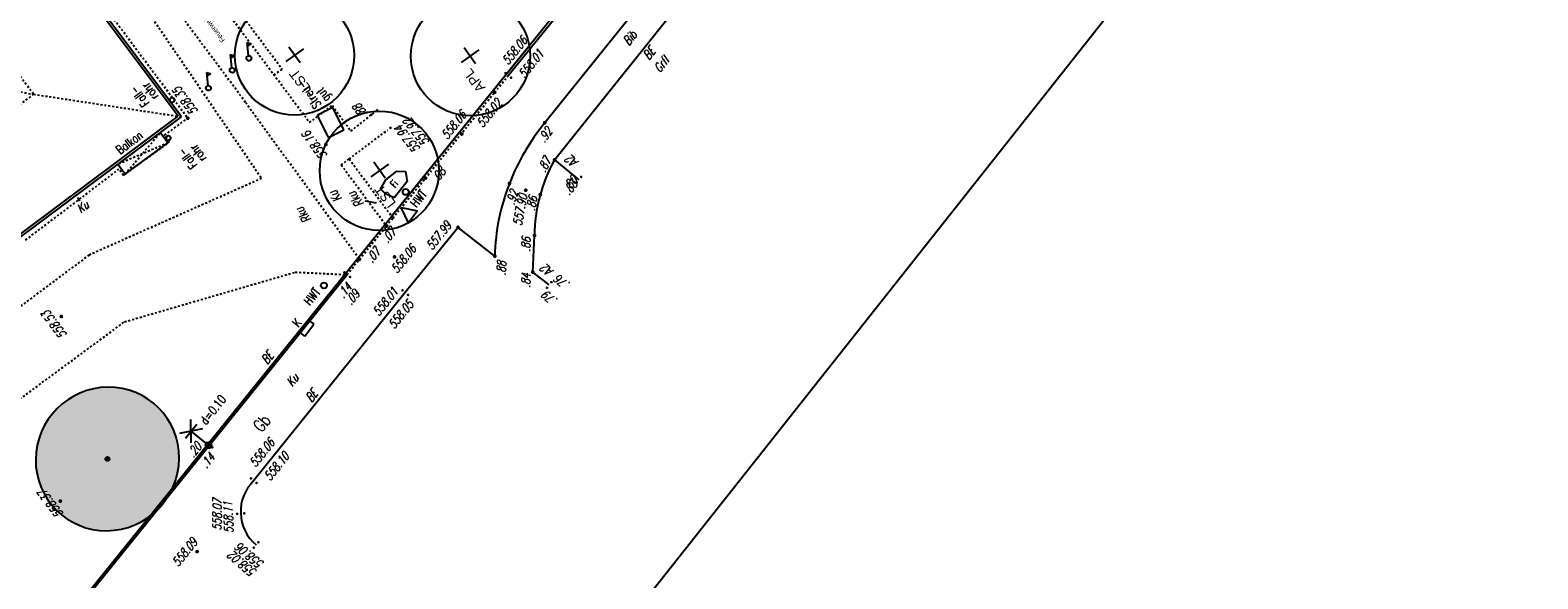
# Model space of a CAD drawing. Header units: metres. Extents: x 2 to 485, y 6 to 594.
# Tile 19 of 176: x 180 to 256, y 112 to 140. Entities that reach past the tile are written whole.
import ezdxf
from ezdxf.enums import TextEntityAlignment as Align

# ---------------------------------------------------------------- set-up
doc = ezdxf.new("R2010")
doc.units = ezdxf.units.M
doc.header["$LTSCALE"] = 0.0125
for name, pattern in [('260241_A_bea$0$GESTRICHELT', [0.4, 0.2, -0.2]), ('260241_A_bea$0$GESTRICHELTX2', [0.7, 0.5, -0.2]), ('260241_A_bea$0$PUNKTIERT', [0.2, 0, -0.2])]:
    doc.linetypes.add(name, pattern=pattern)
for name, color, linetype in [('260241_A_bea$0$B07_FLSTGR', 9, 'Continuous'), ('260241_A_bea$0$B10_GEBAEUDE', 1, 'Continuous'), ('260241_A_bea$0$B13_GEB_ZUBEHOER', 12, 'Continuous'), ('260241_A_bea$0$B14_GEB_ZUB_GESTR', 12, 'Continuous'), ('260241_A_bea$0$B15_GEB_TXT', 12, 'Continuous'), ('260241_A_bea$0$B21_BORDSTEIN', 5, 'Continuous'), ('260241_A_bea$0$B23_EINFASS', 5, 'Continuous'), ('260241_A_bea$0$B24_EINFASS_GESTR', 5, 'Continuous'), ('260241_A_bea$0$B25_EINFASS_GEPKT', 7, '260241_A_bea$0$PUNKTIERT'), ('260241_A_bea$0$B28_VEINFASS_TXT', 5, 'Continuous'), ('260241_A_bea$0$B29_FUNKTION_TXT', 5, 'Continuous'), ('260241_A_bea$0$B30_BEWSYM', 3, 'Continuous'), ('260241_A_bea$0$B34_ZUBEHOER_1', 6, 'Continuous'), ('260241_A_bea$0$B37_VSCHILD', 6, 'Continuous'), ('260241_A_bea$0$B38_SPARTEN1_SYM', 2, 'Continuous'), ('260241_A_bea$0$B39_SPARTEN1_LIN', 2, 'Continuous'), ('260241_A_bea$0$B53_HAUPTHOEHEN', 4, 'Continuous'), ('260241_A_bea$0$B54_HOEHEN', 253, 'Continuous'), ('f_baum', 3, 'Continuous'), ('f_text_100', 7, 'Continuous')]:
    doc.layers.add(name, color=color, linetype=linetype)
doc.layers.add('260241_A_bea$0$B62_PLOTBOX', color=9, linetype='Continuous', plot=False)
doc.layers.add('260241_A_bea$0$f_fill_baum', color=86, linetype='Continuous', lineweight=18)
doc.styles.add('260241_A_bea$0$ROMANS', font='ROMANS')
doc.styles.add('260241_A_bea$0$SYMTEXT', font='SIMPLEX', dxfattribs={"width": 0.8})

# ---------------------------------------------------------------- blocks, each defined once
blk = doc.blocks.new('260241_A_bea$0$BAUMSTAMM')
at = {"const_width": 0.5}
blk.add_lwpolyline([(-0.25, 0, 1), (0.25, 0, 1)], format="xyb", close=True, dxfattribs=at)
blk.add_circle((0, 0), 0.5)
blk = doc.blocks.new('260241_A_bea$0$BEL_MAST')
for p, q in [((0.15, 0.25), (-0.15, 0.5)), ((-0.15, 0.25), (0.15, 0.5)), ((-0.15, 0.375), (0.15, 0.375)), ((0, 0), (0, 0.375))]:
    blk.add_line(p, q)
blk.add_circle((0, 0), 0.05)
blk = doc.blocks.new('260241_A_bea$0$HOEHENPKT_ZENTR')
at = {"const_width": 0.75}
blk.add_lwpolyline([(-0.375, 0, 1), (0.375, 0, 1)], format="xyb", close=True, dxfattribs=at)
blk = doc.blocks.new('260241_A_bea$0$HOEHENPKT_DOPP')
at = {"const_width": 0.15}
for points in [[(-0.07, 0.4, 1), (0.07, 0.4, 1)], [(-0.07, -0.4, 1), (0.07, -0.4, 1)]]:
    blk.add_lwpolyline(points, format="xyb", close=True, dxfattribs=at)

msp = doc.modelspace()

# ---------------------------------------------------------------- hatches: boundary and pattern name
at = {"layer": '260241_A_bea$0$f_fill_baum'}
h = msp.add_hatch(color=256, dxfattribs=at)
h.dxf.hatch_style = 1
edge = h.paths.add_edge_path()
edge.add_ellipse((183.695, 118.513), major_axis=(2.571, 2.571), ratio=0.985324, start_angle=0, end_angle=360)

# ---------------------------------------------------------------- linework, layer by layer
at = {"color": 252}
for p, q in [((189.955, 138.189), (189.885, 138.848)), ((189.885, 138.848), (190.07, 138.779)), ((190.799, 138.789), (190.729, 139.448)), ((190.729, 139.448), (190.914, 139.379)), ((190.914, 139.379), (190.748, 139.273)), ((190.07, 138.779), (189.904, 138.673)), ((188.761, 137.29), (188.691, 137.949)), ((188.691, 137.949), (188.876, 137.88)), ((188.876, 137.88), (188.71, 137.774)), ((197.695, 132.538), (198.253, 132.985)), ((198.253, 132.985), (198.697, 132.972)), ((198.697, 132.972), (198.768, 132.457)), ((197.434, 132.081), (197.695, 132.538)), ((197.717, 131.832), (197.434, 132.081)), ((198.768, 132.457), (198.126, 131.647)), ((198.126, 131.647), (197.717, 131.832)), ((198.838, 130.392), (198.482, 131.151)), ((198.482, 131.151), (199.303, 130.98)), ((199.303, 130.98), (198.838, 130.392))]:
    msp.add_line(p, q, dxfattribs=at)
for centre, major_axis, start_param, end_param in [((189.97, 138.057), (-0.0884, 0.0884), -1.464608, 4.818577), ((190.814, 138.657), (-0.0884, 0.0884), -1.464608, 4.818577), ((188.776, 137.158), (-0.0884, 0.0884), -1.464608, 4.818577), ((186.952, 136.559), (0.0884, 0.0884), 5.497787, 11.780972), ((186.749, 134.649), (0.0884, 0.0884), 5.497787, 11.780972), ((198.703, 131.938), (0.106, 0.106), 5.497787, 11.780972), ((194.59, 127.237), (0.106, 0.106), 5.497787, 11.780972)]:
    msp.add_ellipse(centre, major_axis=major_axis, ratio=1, start_param=start_param, end_param=end_param, dxfattribs=at)
at = {"layer": '260241_A_bea$0$B07_FLSTGR', "color": 30, "linetype": 'Continuous'}
msp.add_line((147.972, 68.76), (322.482, 284.91), dxfattribs=at)
at = {"layer": '260241_A_bea$0$B10_GEBAEUDE', "color": 7, "linetype": 'Continuous'}
for p, q in [((187.252, 135.74), (181.012, 144.077)), ((151.135, 108.796), (187.252, 135.74))]:
    msp.add_line(p, q, dxfattribs=at)
at = {"layer": '260241_A_bea$0$B13_GEB_ZUBEHOER', "color": 7, "linetype": 'Continuous'}
for p, q in [((187.421, 135.715), (181.109, 144.149)), ((151.111, 108.628), (187.421, 135.715)), ((184.58, 132.83), (186.741, 134.402)), ((186.741, 134.402), (186.354, 134.92)), ((184.58, 132.83), (184.213, 133.322))]:
    msp.add_line(p, q, dxfattribs=at)
at = {"layer": '260241_A_bea$0$B14_GEB_ZUB_GESTR', "color": 7, "linetype": '260241_A_bea$0$GESTRICHELTX2'}
for p, q in [((137.692, 193.54), (179.982, 136.85)), ((172.826, 138.083), (179.982, 136.85)), ((179.982, 136.85), (151.232, 115.4)), ((179.982, 136.85), (187.421, 135.715)), ((186.741, 134.402), (184.213, 133.322)), ((184.58, 132.83), (186.354, 134.92))]:
    msp.add_line(p, q, dxfattribs=at)
at = {"layer": '260241_A_bea$0$B21_BORDSTEIN', "color": 252, "linetype": 'Continuous'}
for p, q in [((206.188, 133.549), (207.42, 132.551)), ((205.92, 127.259), (205.097, 127.906))]:
    msp.add_line(p, q, dxfattribs=at)
at = {"layer": '260241_A_bea$0$B23_EINFASS', "color": 252, "linetype": 'Continuous'}
for p, q in [((206.188, 133.549), (225.416, 157.615)), ((203.862, 137.794), (210.045, 145.448)), ((212.296, 143.599), (205.7, 135.417)), ((201.334, 130.157), (198.68, 126.875)), ((203.184, 128.709), (201.334, 130.157)), ((205.097, 127.906), (205.18, 129.745)), ((188.83, 119.212), (195.759, 127.779)), ((198.68, 126.875), (191.059, 117.422)), ((181.839, 110.563), (188.83, 119.212))]:
    msp.add_line(p, q, dxfattribs=at)
for centre, radius, start, end in [((214.85, 128.04), 11.754, 141.12563, 158.41518), ((213.232, 129.647), 8.053, 151.01656, 179.30068), ((213.725, 128.486), 10.544, 158.41518, 178.78413), ((192.582, 115.857), 2.184, 134.22085, 229.78273)]:
    msp.add_arc(centre, radius, start, end, dxfattribs=at)
at = {"layer": '260241_A_bea$0$B24_EINFASS_GESTR', "color": 252, "linetype": '260241_A_bea$0$GESTRICHELT'}
for p, q in [((203.179, 136.946), (203.862, 137.794)), ((199.691, 132.63), (203.179, 136.946)), ((198.06, 130.624), (199.691, 132.63)), ((197.735, 130.223), (198.06, 130.624)), ((196.379, 128.555), (197.735, 130.223)), ((195.759, 127.779), (196.379, 128.555))]:
    msp.add_line(p, q, dxfattribs=at)
at = {"layer": '260241_A_bea$0$B25_EINFASS_GEPKT', "color": 7, "linetype": '260241_A_bea$0$PUNKTIERT', "ltscale": 0.5}
for p, q in [((182.608, 150.493), (191.337, 138.814)), ((183.009, 150.791), (191.737, 139.114)), ((190.647, 136.442), (184.309, 144.944)), ((183.471, 144.311), (191.45, 132.615)), ((181.525, 143.976), (187.737, 135.645)), ((191.337, 138.814), (193.864, 135.431)), ((191.737, 139.114), (192.486, 138.111)), ((192.075, 137.826), (192.486, 138.111)), ((190.647, 136.442), (196.379, 128.555)), ((194.264, 135.731), (194.999, 136.281)), ((194.999, 136.281), (195.945, 135.002)), ((195.945, 135.002), (197.119, 135.928)), ((186.572, 134.795), (187.737, 135.645)), ((193.864, 135.431), (194.264, 135.731)), ((195.857, 133.597), (197.79, 135.049)), ((184.499, 132.771), (186.821, 134.462)), ((186.821, 134.462), (186.572, 134.795)), ((195.456, 133.299), (195.857, 133.597)), ((195.857, 133.597), (198.06, 130.624)), ((179.582, 129.522), (184.27, 133.078)), ((184.499, 132.771), (184.27, 133.078)), ((195.456, 133.299), (197.735, 130.223)), ((191.45, 132.615), (182.774, 128.764)), ((182.774, 128.764), (166.535, 116.653)), ((184.555, 125.408), (193.144, 127.906)), ((193.144, 127.906), (195.759, 127.779)), ((168.67, 113.691), (184.555, 125.408))]:
    msp.add_line(p, q, dxfattribs=at)
at = {"layer": '260241_A_bea$0$B28_VEINFASS_TXT', "color": 252, "linetype": 'Continuous'}
for p, q in [((182.182, 131.658), (182.288, 131.473)), ((197.228, 131.379), (196.656, 131.476))]:
    msp.add_line(p, q, dxfattribs=at)
at = {"layer": '260241_A_bea$0$B30_BEWSYM'}
msp.add_ellipse((183.695, 118.513), major_axis=(2.571, 2.571), ratio=0.985324, start_param=5.497787, end_param=11.780972, dxfattribs=at)
at = {"layer": '260241_A_bea$0$B34_ZUBEHOER_1', "color": 252, "linetype": 'Continuous'}
for p, q in [((195.043, 136.183), (194.262, 135.801)), ((194.815, 134.67), (194.262, 135.801)), ((195.596, 135.052), (195.043, 136.183)), ((194.815, 134.67), (195.596, 135.052))]:
    msp.add_line(p, q, dxfattribs=at)
at = {"layer": '260241_A_bea$0$B39_SPARTEN1_LIN', "color": 252, "linetype": 'Continuous'}
for p, q in [((193.385, 124.864), (193.834, 125.466)), ((193.626, 124.684), (194.075, 125.286)), ((193.834, 125.466), (194.075, 125.286)), ((193.626, 124.684), (193.385, 124.864))]:
    msp.add_line(p, q, dxfattribs=at)
at = {"layer": '260241_A_bea$0$B62_PLOTBOX', "linetype": 'Continuous'}
msp.add_line((127.683, 6.498), (326.293, 257.404), dxfattribs=at)
at = {"layer": 'f_baum'}
msp.add_line((197.992, 130.716), (220.753, 158.908), dxfattribs=at)
at = {"layer": 'f_baum', "ltscale": 0.5}
for p, q in [((192.694, 138.49), (193.585, 139.129)), ((193.4, 138.429), (192.829, 139.224)), ((201.513, 138.445), (202.404, 139.084)), ((202.218, 138.384), (201.648, 139.18)), ((196.962, 132.696), (197.853, 133.334)), ((197.668, 132.634), (197.098, 133.43))]:
    msp.add_line(p, q, dxfattribs=at)
for centre in [(193.107, 138.798), (201.958, 138.765), (197.375, 133.004)]:
    msp.add_circle(centre, 3, dxfattribs=at)

# ---------------------------------------------------------------- block references
at = {"layer": '260241_A_bea$0$B30_BEWSYM', "xscale": 0.20000000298, "yscale": 0.20000000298}
msp.add_blockref('260241_A_bea$0$BAUMSTAMM', (183.695, 118.513), dxfattribs=at)
at = {"layer": '260241_A_bea$0$B38_SPARTEN1_SYM', "xscale": 3, "yscale": 3, "rotation": 51.029999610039}
msp.add_blockref('260241_A_bea$0$BEL_MAST', (188.777, 119.199), dxfattribs=at)
at = {"layer": '260241_A_bea$0$B54_HOEHEN', "color": 252}
for name, p, xscale, yscale, rotation in [('260241_A_bea$0$HOEHENPKT_DOPP', (203.862, 137.794), 0.449999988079, 0.449999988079, 51.02999961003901), ('260241_A_bea$0$HOEHENPKT_ZENTR', (203.179, 136.946), 0.125, 0.125, 51.029999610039), ('260241_A_bea$0$HOEHENPKT_ZENTR', (187.737, 135.645), 0.125, 0.125, 126.710008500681), ('260241_A_bea$0$HOEHENPKT_DOPP', (197.119, 135.928), 0.449999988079, 0.449999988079, 127.356936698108), ('260241_A_bea$0$HOEHENPKT_DOPP', (197.79, 135.049), 0.449999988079, 0.449999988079, 127.356936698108), ('260241_A_bea$0$HOEHENPKT_ZENTR', (205.7, 135.417), 0.125, 0.125, 51.029999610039), ('260241_A_bea$0$HOEHENPKT_ZENTR', (201.524, 134.85), 0.125, 0.125, 51.029999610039), ('260241_A_bea$0$HOEHENPKT_ZENTR', (206.188, 133.549), 0.1249999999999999, 0.1249999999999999, 358.199999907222), ('260241_A_bea$0$HOEHENPKT_ZENTR', (199.691, 132.63), 0.125, 0.125, 51.029999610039), ('260241_A_bea$0$HOEHENPKT_DOPP', (207.42, 132.551), 0.449999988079, 0.449999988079, 321.827404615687), ('260241_A_bea$0$HOEHENPKT_ZENTR', (203.921, 132.364), 0.1249999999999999, 0.1249999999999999, 358.199999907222), ('260241_A_bea$0$HOEHENPKT_ZENTR', (205.474, 131.805), 0.1249999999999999, 0.1249999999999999, 358.199999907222), ('260241_A_bea$0$HOEHENPKT_ZENTR', (197.735, 130.223), 0.125, 0.125, 51.029999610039), ('260241_A_bea$0$HOEHENPKT_ZENTR', (201.334, 130.157), 0.125, 0.125, 51.029999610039), ('260241_A_bea$0$HOEHENPKT_ZENTR', (205.18, 129.745), 0.1249999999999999, 0.1249999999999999, 358.199999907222), ('260241_A_bea$0$HOEHENPKT_ZENTR', (196.379, 128.555), 0.125, 0.125, 51.029999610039), ('260241_A_bea$0$HOEHENPKT_ZENTR', (198.141, 128.669), 0.125, 0.125, 51.029999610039), ('260241_A_bea$0$HOEHENPKT_ZENTR', (203.184, 128.709), 0.1249999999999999, 0.1249999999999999, 358.199999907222), ('260241_A_bea$0$HOEHENPKT_DOPP', (195.759, 127.779), 0.449999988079, 0.449999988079, 51.02999961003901), ('260241_A_bea$0$HOEHENPKT_ZENTR', (205.097, 127.906), 0.125, 0.125, 87.415807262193), ('260241_A_bea$0$HOEHENPKT_DOPP', (205.92, 127.259), 0.449999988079, 0.449999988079, 321.827404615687), ('260241_A_bea$0$HOEHENPKT_DOPP', (198.68, 126.875), 0.449999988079, 0.449999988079, 51.02999961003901), ('260241_A_bea$0$HOEHENPKT_DOPP', (188.83, 119.212), 0.449999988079, 0.449999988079, 51.02999961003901), ('260241_A_bea$0$HOEHENPKT_DOPP', (191.059, 117.422), 0.449999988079, 0.449999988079, 51.02999961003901), ('260241_A_bea$0$HOEHENPKT_DOPP', (190.4, 115.767), 0.4499999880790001, 0.4499999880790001, 94.35808666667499), ('260241_A_bea$0$HOEHENPKT_DOPP', (191.172, 114.189), 0.4499999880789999, 0.4499999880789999, 139.55376942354)]:
    msp.add_blockref(name, p, dxfattribs=dict(at, xscale=xscale, yscale=yscale, rotation=rotation))
at = {"layer": '260241_A_bea$0$B54_HOEHEN', "color": 252, "xscale": 0.125, "yscale": 0.125}
for p in [(194.685, 134.321), (204.742, 132.023), (181.376, 125.679), (181.327, 116.396), (188.207, 113.855)]:
    msp.add_blockref('260241_A_bea$0$HOEHENPKT_ZENTR', p, dxfattribs=at)

# ---------------------------------------------------------------- texts
at = {"color": 252, "style": '260241_A_bea$0$SYMTEXT', "oblique": 360, "width": 0.56}
msp.add_text('Fi', height=0.375, rotation=51.08496, dxfattribs=at).set_placement((198.183, 132.12))
at = {"layer": '260241_A_bea$0$B15_GEB_TXT', "color": 7, "style": '260241_A_bea$0$ROMANS', "width": 0.75}
msp.add_text('Balkon', height=0.45, rotation=36.96653, dxfattribs=at).set_placement((184.333, 133.799))
at = {"layer": '260241_A_bea$0$B28_VEINFASS_TXT', "color": 252, "style": '260241_A_bea$0$ROMANS', "oblique": 15.00004, "width": 0.75}
for s, rotation, p in [('Bib', 51.08412, (210.15, 139.533)), ('BE', 51.08412, (211.121, 138.765)), ('Grfl', 51.63822, (211.735, 138.207)), ('A2', 141.24526, (207.213, 133.65)), ('Ku', 126.43643, (195.352, 131.841)), ('Rku', 127.4789, (196.378, 131.691)), ('Ku', 36.75592, (182.579, 131.017)), ('Rku', 126.43643, (193.741, 130.898)), ('A2', 141.24526, (205.958, 128.171)), ('BE', 51.08412, (191.914, 123.459)), ('Ku', 50.73663, (193.17, 122.342)), ('BE', 51.08412, (194.142, 121.55))]:
    msp.add_text(s, height=0.45, rotation=rotation, dxfattribs=at).set_placement(p, align=Align.CENTER)
at = {"layer": '260241_A_bea$0$B29_FUNKTION_TXT', "style": '260241_A_bea$0$ROMANS', "width": 0.75}
msp.add_text('Gb', height=0.625, rotation=50.73663, dxfattribs=at).set_placement((191.705, 120.125), align=Align.CENTER)
at = {"layer": '260241_A_bea$0$B34_ZUBEHOER_1', "color": 252, "style": '260241_A_bea$0$ROMANS', "width": 0.75}
for s, rotation, p in [('rohr', 126.64184, (186.281, 136.76)), ('Streu-', 125.2725, (194.476, 136.319)), ('Fall-', 126.64184, (185.83, 136.424)), ('gut', 125.2725, (194.935, 136.644)), ('rohr', 126.89167, (188.697, 133.647)), ('Fall-', 126.89167, (188.247, 133.309))]:
    msp.add_text(s, height=0.45, rotation=rotation, dxfattribs=at).set_placement(p)
at = {"layer": '260241_A_bea$0$B37_VSCHILD', "color": 252, "style": '260241_A_bea$0$ROMANS', "width": 0.75}
for p in [(199.811, 131.821), (194.447, 126.894)]:
    msp.add_text('HWT', height=0.45, rotation=51.08412, dxfattribs=at).set_placement(p, align=Align.RIGHT)
at = {"layer": '260241_A_bea$0$B38_SPARTEN1_SYM', "style": '260241_A_bea$0$ROMANS', "width": 0.75}
for s, rotation, p in [('K', 51.08412, (193.31, 125.118)), ('d=0.10', 51.63697, (188.669, 120.197))]:
    msp.add_text(s, height=0.45, rotation=rotation, dxfattribs=at).set_placement(p)
at = {"layer": '260241_A_bea$0$B53_HAUPTHOEHEN', "color": 252, "style": '260241_A_bea$0$ROMANS', "oblique": 15.00004, "width": 0.75}
for s, rotation, p in [('558.06', 51.08412, (204.68, 139.664)), ('558.01', 51.08412, (205.503, 138.994)), ('558.02', 51.08412, (203.399, 136.513)), ('557.94', 128.16246, (198.304, 135.229)), ('557.92', 128.16246, (198.76, 135.576)), ('557.90', 79.00242, (204.61, 131.816)), ('557.99', 51.08412, (200.857, 130.357)), ('558.01', 51.08412, (198.173, 127.034)), ('558.05', 51.08412, (198.95, 126.395)), ('558.06', 51.08412, (191.969, 119.445)), ('558.10', 51.08412, (192.701, 118.759)), ('558.07', 89.14944, (189.22, 116.508)), ('558.11', 92.12311, (189.749, 116.372)), ('558.02', 139.91773, (189.882, 113.732)), ('558.06', 140.13427, (190.246, 114.143))]:
    msp.add_text(s, height=0.45, rotation=rotation, dxfattribs=at).set_placement(p, align=Align.MIDDLE_RIGHT)
msp.add_text('558.35', height=0.45, rotation=126.71001, dxfattribs=at).set_placement((187.911, 135.74), align=Align.TOP_LEFT)
for s, rotation, p in [('558.06', 51.08412, (201.293, 135.16)), ('558.16', 126.64184, (194.31, 134.422)), ('558.53', 126.64184, (181.211, 125.403)), ('558.37', 126.64184, (181.022, 116.398)), ('558.09', 51.08412, (187.755, 113.68))]:
    msp.add_text(s, height=0.45, rotation=rotation, dxfattribs=at).set_placement(p, align=Align.CENTER)
msp.add_text('558.06', height=0.45, rotation=51.08412, dxfattribs=at).set_placement((198.417, 128.709), align=Align.TOP_CENTER)
at = {"layer": '260241_A_bea$0$B54_HOEHEN', "color": 252, "style": '260241_A_bea$0$ROMANS', "oblique": 15.00004, "width": 0.75}
for s, rotation, p in [('.88', 127.94112, (196.2, 136.302)), ('.92', 53.19259, (205.935, 135.097)), ('.87', 62.96182, (205.842, 133.628)), ('.08', 51.08412, (200.573, 133.081)), ('.80', 51.08412, (207.204, 132.651)), ('.92', 71.49971, (204.168, 132.009)), ('.83', 51.08412, (207.204, 132.451)), ('.86', 78.49337, (205.112, 131.717)), ('.07', 51.08412, (198.078, 130.042)), ('.07', 51.08412, (197.295, 129.044)), ('.86', 87.41581, (204.765, 129.655)), ('.88', 86.76606, (203.532, 128.458)), ('.84', 87.41581, (204.761, 127.843)), ('.76', 141.65368, (206.289, 127.623)), ('.14', 51.08412, (195.849, 127.269)), ('.09', 51.08412, (196.242, 126.922)), ('.79', 141.00487, (205.675, 126.821)), ('.20', 51.08412, (188.298, 119.249)), ('.14', 51.08412, (188.96, 118.71))]:
    msp.add_text(s, height=0.45, rotation=rotation, dxfattribs=at).set_placement(p, align=Align.MIDDLE_RIGHT)
at = {"layer": 'f_text_100'}
for s, height, p in [('Feuerwehrzufahrt / Zugangsbereich Bestand', 0.25, (189.628, 139.569)), ('APL', 0.5, (202.736, 137.189)), ('LST', 0.5, (193.947, 137.192)), ('LST', 0.5, (198.24, 131.381))]:
    msp.add_text(s, height=height, rotation=127.22396, dxfattribs=at).set_placement(p)

doc.saveas('drawing.dxf')
